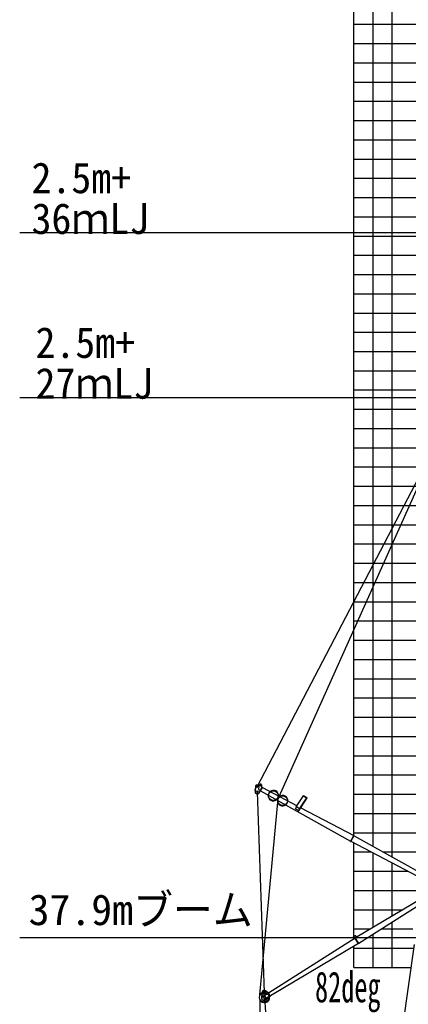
# Model space of a CAD drawing. Extents: x -441179 to 62702, y -334860 to 51651.
# Tile 9 of 68: x -341808 to -321627, y -276141 to -224986. Entities that reach past the tile are written whole.
import ezdxf

# ---------------------------------------------------------------- set-up
doc = ezdxf.new("R2010")
doc.units = 0
doc.layers.get('0').update_dxf_attribs({"linetype": 'CONTINUOUS'})

msp = doc.modelspace()

# ---------------------------------------------------------------- linework, layer by layer
at = {"color": 14, "linetype": 'Continuous'}
for p, q in [((-324458.888848, -267372.289579), (-324458.888848, -174224.997208)), ((-324458.888848, -234224.997208), (-308638.909788, -234224.997208)), ((-324458.888848, -244224.997208), (-311888.083064, -244224.997208)), ((-324458.888848, -254224.997208), (-315137.302236, -254224.997208)), ((-324458.888848, -264224.997208), (-318417.572237, -264224.997208)), ((-324458.888848, -272731.443508), (-324458.888848, -267749.872024)), ((-324458.888848, -274224.997208), (-324458.888848, -273134.323434)), ((-324458.888848, -274224.997208), (-321478.175901, -274224.997208))]:
    msp.add_line(p, q, dxfattribs=at)
at = {"color": 252, "linetype": 'Continuous'}
for p, q in [((-323458.888848, -267932.574039), (-323458.888848, -174224.997208)), ((-322458.888848, -268492.858499), (-322458.888848, -174224.997208)), ((-324458.888848, -225224.997208), (-305714.676445, -225224.997208)), ((-324458.888848, -226224.997208), (-306039.595183, -226224.997208)), ((-324458.888848, -227224.997208), (-306364.513921, -227224.997208)), ((-324458.888848, -228224.997208), (-306689.432659, -228224.997208)), ((-324458.888848, -229224.997208), (-307014.316099, -229224.997208)), ((-324458.888848, -230224.997208), (-307339.234837, -230224.997208)), ((-324458.888848, -231224.997208), (-307664.153575, -231224.997208)), ((-324458.888848, -232224.997208), (-307989.072312, -232224.997208)), ((-324458.888848, -233224.997208), (-308313.99105, -233224.997208)), ((-324458.888848, -235224.997208), (-308963.828526, -235224.997208)), ((-324458.888848, -236224.997208), (-309288.747264, -236224.997208)), ((-324458.888848, -237224.997208), (-309613.666002, -237224.997208)), ((-324458.888848, -238224.997208), (-309938.58474, -238224.997208)), ((-324458.888848, -239224.997208), (-310263.503478, -239224.997208)), ((-324458.888848, -240224.997208), (-310588.422216, -240224.997208)), ((-324458.888848, -241224.997208), (-310913.326851, -241224.997208)), ((-324458.888848, -242224.997208), (-311238.245589, -242224.997208)), ((-324458.888848, -243224.997208), (-311563.164327, -243224.997208)), ((-324458.888848, -245224.997208), (-312213.001802, -245224.997208)), ((-324458.888848, -246224.997208), (-312537.92054, -246224.997208)), ((-324458.888848, -247224.997208), (-312862.839278, -247224.997208)), ((-324458.888848, -248224.997208), (-313187.758016, -248224.997208)), ((-324458.888848, -249224.997208), (-313512.676754, -249224.997208)), ((-324458.888848, -250224.997208), (-313837.627284, -250224.997208)), ((-324458.888848, -251224.997208), (-314162.546022, -251224.997208)), ((-324458.888848, -252224.997208), (-314487.46476, -252224.997208)), ((-324458.888848, -253224.997208), (-314812.383498, -253224.997208)), ((-324458.888848, -255224.997208), (-315462.220974, -255224.997208)), ((-324458.888848, -256224.997208), (-315787.139712, -256224.997208)), ((-324458.888848, -257224.997208), (-316112.05845, -257224.997208)), ((-324458.888848, -258224.997208), (-316436.977187, -258224.997208)), ((-324458.888848, -259224.997208), (-316761.905058, -259224.997208)), ((-324458.888848, -260224.997208), (-317086.824358, -260224.997208)), ((-324458.888848, -261224.997208), (-317411.743658, -261224.997208)), ((-324458.888848, -262224.997208), (-317736.662959, -262224.997208)), ((-324458.888848, -263224.997208), (-318061.582259, -263224.997208)), ((-324458.888848, -265224.997208), (-318610.245982, -265224.997208)), ((-324458.888848, -266224.997208), (-318816.865244, -266224.997208)), ((-324458.888848, -267224.997208), (-319023.484506, -267224.997208)), ((-324458.888848, -268224.997208), (-323553.408143, -268224.997208)), ((-323458.888848, -272139.465984), (-323458.888848, -268274.593513)), ((-322936.969735, -268224.997208), (-319230.103769, -268224.997208)), ((-322458.888848, -271547.488459), (-322458.888848, -268799.315001)), ((-324458.888848, -269224.997208), (-321647.635229, -269224.997208)), ((-324458.888848, -270224.997208), (-320735.565376, -270224.997208)), ((-324458.888848, -271224.997208), (-321914.11943, -271224.997208)), ((-322458.888848, -274224.997208), (-322458.888848, -271874.251223)), ((-324458.888848, -272224.997208), (-323603.372752, -272224.997208)), ((-323458.888848, -274224.997208), (-323458.888848, -272509.539372)), ((-323010.994196, -272224.997208), (-321388.961365, -272224.997208)), ((-324458.888848, -273224.997208), (-321337.635066, -273224.997208))]:
    msp.add_line(p, q, dxfattribs=at)
at = {"color": 151, "linetype": 'Continuous'}
for p, q in [((-328325.211224, -265340.378511), (-292315.770281, -184786.912306)), ((-329478.927934, -264839.765288), (-307303.830447, -222370.798601)), ((-329589.820486, -264954.458815), (-329592.747651, -265024.397572)), ((-329589.820486, -264954.458815), (-329573.834484, -264955.127881)), ((-329568.848829, -264836.005631), (-329579.688814, -265095.005394)), ((-329377.154262, -264790.380113), (-329438.314079, -264759.45209)), ((-329389.042577, -264812.298253), (-329412.58244, -264981.549199)), ((-329389.042571, -264812.298942), (-329346.907734, -264734.612493)), ((-329373.456839, -265152.719954), (-329215.262026, -264861.046974)), ((-329303.224602, -265056.78845), (-329201.197505, -264868.675155)), ((-329254.958226, -264816.778016), (-329241.423824, -264791.823851)), ((-329220.029349, -264869.836763), (-329242.884196, -264857.440969)), ((-329215.262026, -264861.046974), (-329201.197505, -264868.675155)), ((-329205.964156, -264877.465155), (-327404.889125, -265824.088954)), ((-329592.747651, -265024.397572), (-329576.761649, -265025.066638)), ((-329469.782959, -265099.606886), (-329109.727062, -275523.734574)), ((-329412.582347, -264981.549687), (-329310.614567, -265036.854001)), ((-329317.289124, -265049.160269), (-329303.224602, -265056.78845)), ((-329298.456482, -265047.99864), (-324620.217859, -267664.968741)), ((-327442.170351, -265881.6807), (-327068.621591, -265304.606556)), ((-327316.535365, -266086.893772), (-326885.756183, -265421.407619)), ((-327269.337969, -265981.05071), (-326900.835849, -265411.772834)), ((-327073.678322, -265301.376882), (-327064.98401, -265287.945537)), ((-327073.595042, -265301.431887), (-326880.615878, -265424.691227)), ((-327064.982571, -265287.947899), (-326872.003408, -265411.207239)), ((-326880.699452, -265424.637293), (-326872.00514, -265411.205948)), ((-329339.641295, -275652.459311), (-328408.791925, -265645.428462)), ((-327486.270519, -265978.79507), (-327440.570424, -265879.750361)), ((-327484.088544, -265984.80698), (-327438.802705, -265886.660078)), ((-327331.05843, -266089.99976), (-327482.438825, -265992.008957)), ((-327280.061019, -265981.255122), (-327430.090389, -265884.138858)), ((-327276.981754, -265976.102773), (-327427.650565, -265878.572589)), ((-327323.159818, -266086.950071), (-327277.875513, -265988.806494)), ((-327319.595455, -266089.965967), (-327273.154302, -265989.315181)), ((-327278.409493, -265988.278849), (-327275.693142, -265984.082514)), ((-327212.033252, -265925.451726), (-324460.980101, -267371.372822)), ((-324624.906375, -267673.808137), (-324456.128473, -267362.622501)), ((-324610.841854, -267681.436318), (-324442.063952, -267370.250682)), ((-324456.128473, -267362.622501), (-324442.063952, -267370.250682)), ((-324446.749196, -267379.091238), (-320001.455584, -269869.720168)), ((-324624.906375, -267673.808137), (-324610.841854, -267681.436318)), ((-324605.98668, -267672.686631), (-320093.9463, -270040.251175)), ((-329342.216454, -275909.884417), (-328970.430281, -307681.469403)), ((-329100.766125, -275783.578324), (-326614.535226, -309753.868816))]:
    msp.add_line(p, q, dxfattribs=at)
at = {"color": 7, "linetype": 'Continuous'}
for p, q in [((-341808.402456, -236047.029918), (-308066.776877, -236047.029918)), ((-341808.402456, -244606.5182), (-310847.946799, -244606.5182)), ((-341808.402456, -272662.540238), (-319925.614681, -272662.540238))]:
    msp.add_line(p, q, dxfattribs=at)
at = {"color": 190, "linetype": 'Continuous'}
for p, q in [((-320275.071073, -270254.717418), (-324377.583423, -272683.312525)), ((-320172.584952, -270421.789454), (-324196.66633, -272978.240663)), ((-324382.240103, -272579.872712), (-324477.527795, -272634.923331)), ((-324377.738002, -272587.665446), (-324473.025694, -272642.716065)), ((-324364.080209, -272591.323546), (-324327.92051, -272653.912748)), ((-324356.283638, -272586.819791), (-324320.171813, -272649.326126)), ((-328892.685335, -275540.967946), (-324391.424621, -272691.802572)), ((-324210.50694, -272986.731883), (-328790.198494, -275708.040312)), ((-324484.474874, -272660.879797), (-324446.482116, -272726.641858)), ((-324476.682173, -272656.377151), (-324438.870779, -272721.825288)), ((-324205.184053, -272995.199107), (-324396.559538, -272683.219935)), ((-324396.559283, -272683.220351), (-324382.920827, -272674.854196)), ((-324191.545598, -272986.832953), (-324382.921082, -272674.85378)), ((-324205.184053, -272995.199107), (-324191.545598, -272986.832953)), ((-329218.334868, -275506.302404), (-329258.741412, -275758.227079)), ((-329217.443266, -275742.529642), (-328905.273806, -275551.03743)), ((-329209.076983, -275756.168305), (-328896.907523, -275564.676094)), ((-329125.415644, -275892.552521), (-328813.246184, -275701.060309)), ((-329117.049378, -275906.191158), (-328804.879918, -275714.698947)), ((-328911.548004, -275540.806877), (-329041.250796, -275437.644482)), ((-328911.548422, -275540.808589), (-328897.906637, -275532.440391)), ((-328798.605637, -275724.927242), (-328911.548422, -275540.808589)), ((-328784.970511, -275716.56313), (-328897.913424, -275532.444268)), ((-328798.605397, -275724.927632), (-328784.970272, -275716.56352)), ((-329209.077239, -275756.167889), (-329217.443521, -275742.529225)), ((-329125.415883, -275892.552131), (-329117.049856, -275906.190378)), ((-328798.606022, -275724.927599), (-328993.076259, -275901.9124))]:
    msp.add_line(p, q, dxfattribs=at)
at = {"color": 102, "linetype": 'Continuous'}
msp.add_line((-322001.003876, -277945.111557), (-321311.687766, -273040.372575), dxfattribs=at)
at = {"color": 151, "linetype": 'Continuous'}
for centre, radius in [((-329478.925809, -264839.768152), 34.999978), ((-329294.159886, -264763.207307), 28.499995), ((-329469.782959, -265099.606886), 44.999977)]:
    msp.add_circle(centre, radius, dxfattribs=at)
at = {"color": 255, "linetype": 'Continuous'}
for centre in [(-328633.296463, -265298.412543), (-328149.824177, -265560.623222)]:
    msp.add_circle(centre, 249.999955, dxfattribs=at)
at = {"color": 200, "linetype": 'Continuous'}
msp.add_circle((-329100.758312, -275783.574418), 250, dxfattribs=at)
at = {"color": 190, "linetype": 'Continuous'}
for centre, radius in [((-329109.727062, -275523.734574), 99.999985), ((-329109.727062, -275523.734574), 44.999985), ((-329100.766124, -275783.578324), 59.999985)]:
    msp.add_circle(centre, radius, dxfattribs=at)
at = {"color": 151, "linetype": 'Continuous'}
for centre, radius, start, end in [((-329478.925809, -264839.768152), 89.999969, 63.174655, 177.603383), ((-329294.165779, -264763.218172), 59.999989, 331.525893, 151.525993), ((-329228.587249, -264831.080856), 29.999995, 151.525993, 241.525976), ((-329469.782959, -265099.606886), 109.99998, 177.603383, 331.525974), ((-328633.296463, -265298.412543), 272.499951, 173.712033, 307.84339), ((-328633.296463, -265298.412543), 272.499951, 355.208433, 129.339773), ((-328149.824177, -265560.623222), 272.499951, 356.856322, 127.691894), ((-328149.824177, -265560.623222), 272.499951, 175.364119, 306.19127), ((-327476.73484, -265983.193303), 10.499997, 155.231016, 237.08444), ((-327478.637112, -265987.323323), 5.999999, 155.231016, 237.08444), ((-327433.355991, -265887.383739), 10.499997, 57.084421, 177.094288), ((-327433.35302, -265889.172593), 5.999999, 57.084421, 155.231016), ((-327283.323534, -265986.291888), 5.999999, 335.230987, 57.084404), ((-327282.688299, -265984.915835), 10.499997, 335.230987, 57.084404), ((-327328.609314, -266084.437536), 5.999999, 237.08444, 335.230987), ((-327325.351711, -266081.184253), 10.499997, 237.08444, 327.084412)]:
    msp.add_arc(centre, radius, start, end, dxfattribs=at)
at = {"color": 190, "linetype": 'Continuous'}
for centre, radius, start, end in [((-324468.023937, -272651.376908), 19, 120.016314, 210.016296), ((-324468.023937, -272651.376664), 10, 120.016314, 210.016296), ((-324372.738781, -272596.326615), 19, 30.016345, 120.016314), ((-324372.738781, -272596.326615), 10, 30.016345, 120.016314), ((-329100.758312, -275783.574418), 272.5, 116.844374, 6.349873), ((-329109.727062, -275523.734574), 109.999985, 51.502126, 170.887781), ((-329100.766124, -275783.578324), 160, 170.887836, 312.304881)]:
    msp.add_arc(centre, radius, start, end, dxfattribs=at)

# ---------------------------------------------------------------- texts
at = {"color": 7, "linetype": 'Continuous', "char_height": 1600, "attachment_point": 1, "line_spacing_factor": 0.794286}
for s, insert in [('\\W0.950117;\\A1;2.5m+\\P36ｍLJ', (-341193.084034, -232400.007839)), ('\\W0.950117;\\A1;2.5m+\\P27ｍLJ', (-340987.587215, -240959.49612)), ('\\W0.996425;\\A1;37.9mブーム', (-341345.040628, -270425.21141)), ('\\W0.625000;\\A1;82deg', (-326469.294341, -274437.632435))]:
    msp.add_mtext(s, dxfattribs=dict(at, insert=insert))

doc.saveas('drawing.dxf')
